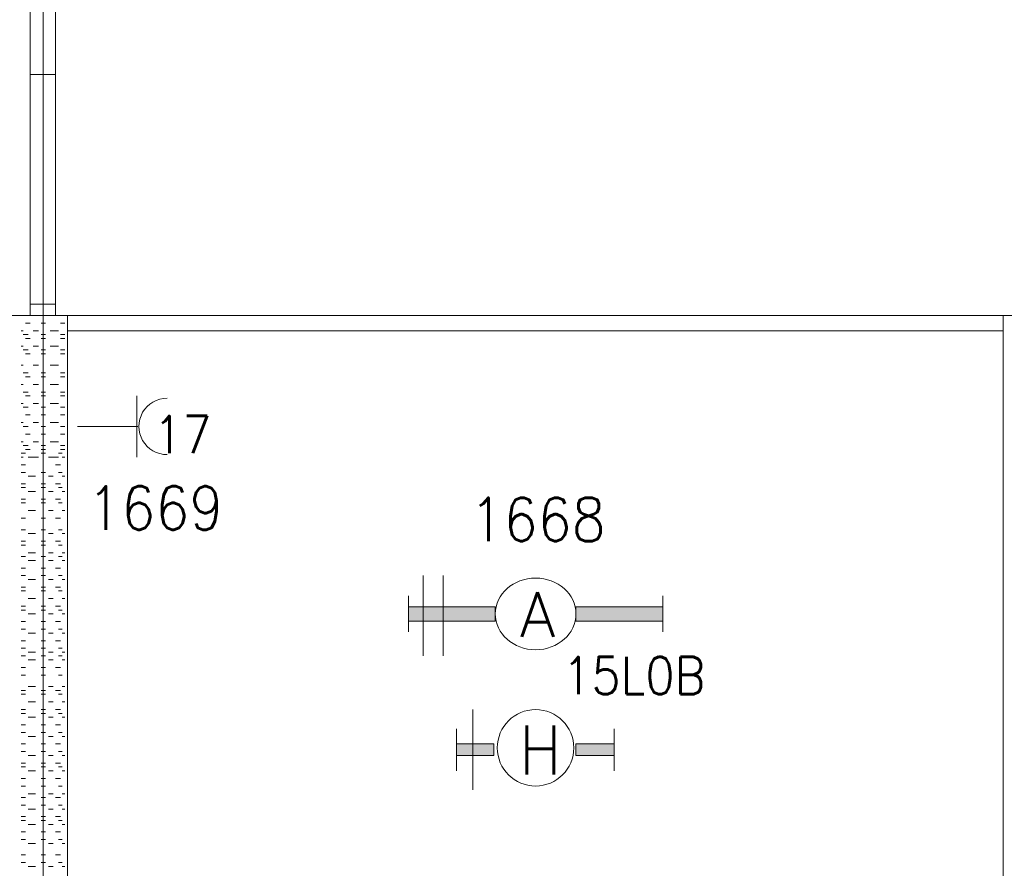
# Model space of a CAD drawing. Header units: metres. Extents: x -167 to -48, y -1901 to -1817.
# Tile 30 of 55: x -91.61 to -87.59, y -1855.02 to -1851.55. Entities that reach past the tile are written whole.
import ezdxf
from ezdxf.enums import TextEntityAlignment as Align

# ---------------------------------------------------------------- set-up
doc = ezdxf.new("R2010")
doc.units = ezdxf.units.M
doc.header["$MEASUREMENT"] = 0
doc.layers.add('Level 1', color=1, linetype='Continuous', lineweight=0)
doc.styles.add('Style-STANDARD', font='STANDARD.shx')

# ---------------------------------------------------------------- blocks, each defined once
blk = doc.blocks.new('1260')
at = {"layer": 'Level 1', "color": 1, "linetype": 'Continuous', "lineweight": 0}
for p, q in [((-630.0001, -100), (-630.0001, 100)), ((630.0001, -100), (630.0001, 100))]:
    blk.add_line(p, q, dxfattribs=at)
blk.add_circle((0, 0), 200, dxfattribs=at)
at = {"layer": 'Level 1', "color": 1, "linetype": 'Continuous', "lineweight": 0, "extrusion": (0, 0, -1)}
blk.add_solid([(200, 40), (630.0001, 40), (200, -40), (630.0001, -40)], dxfattribs=at)
at = {"layer": 'Level 1', "color": 1, "linetype": 'Continuous', "lineweight": 0}
blk.add_solid([(200, -40), (630.0001, -40), (200, 40), (630.0001, 40)], dxfattribs=at)
for points in [[(-200, 40), (-630.0001, 40), (-630.0001, -40), (-200, -40)], [(200, -40), (630.0001, -40), (630.0001, 40), (200, 40)]]:
    blk.add_3dface(points, dxfattribs=at)
at = {"layer": 'Level 1', "color": 1, "linetype": 'Continuous', "lineweight": 0, "style": 'Style-STANDARD'}
blk.add_text('A', height=250, dxfattribs=at).set_placement((-77.7681, -128.6793))

msp = doc.modelspace()

# ---------------------------------------------------------------- linework, layer by layer
at = {"layer": 'Level 1', "color": 11, "linetype": 'Continuous', "lineweight": 0}
for p, q in [((-91.5151, -1838.6015), (-91.5151, -1865.2577)), ((-153.3511, -1852.7578), (-53.8081, -1852.7578))]:
    msp.add_line(p, q, dxfattribs=at)
at = {"layer": 'Level 1', "color": 1, "linetype": 'Continuous', "lineweight": 0}
for p, q in [((-91.5678, -1849.4921), (-91.5678, -1852.7578)), ((-91.4643, -1849.4921), (-91.4643, -1852.7578)), ((-91.5678, -1851.7734), (-91.4643, -1851.7734)), ((-91.5151, -1851.7734), (-91.5151, -1852.7109)), ((-91.5678, -1852.7109), (-91.4643, -1852.7109)), ((-151.5542, -1852.7578), (-63.644, -1852.7578)), ((-91.4155, -1860.1484), (-91.4155, -1852.7578)), ((-87.5971, -1860.1484), (-87.5971, -1852.7578)), ((-91.5678, -1852.789), (-91.5874, -1852.789)), ((-91.5053, -1852.789), (-91.5229, -1852.789)), ((-91.4272, -1852.789), (-91.4448, -1852.789)), ((-91.5971, -1852.8202), (-91.605, -1852.8202)), ((-91.5757, -1852.836), (-91.5971, -1852.836)), ((-91.5678, -1852.8516), (-91.5874, -1852.8516)), ((-91.5346, -1852.8202), (-91.5561, -1852.8202)), ((-91.5053, -1852.836), (-91.5229, -1852.836)), ((-91.5053, -1852.8516), (-91.5229, -1852.8516)), ((-91.4526, -1852.8202), (-91.4858, -1852.8202)), ((-91.4272, -1852.836), (-91.4448, -1852.836)), ((-91.4272, -1852.8516), (-91.4448, -1852.8516)), ((-91.4155, -1852.8202), (-87.5971, -1852.8202)), ((-91.5971, -1852.8828), (-91.605, -1852.8828)), ((-91.5346, -1852.8828), (-91.5561, -1852.8828)), ((-91.4526, -1852.8828), (-91.4858, -1852.8828)), ((-91.5757, -1852.8984), (-91.5971, -1852.8984)), ((-91.5678, -1852.9141), (-91.5874, -1852.9141)), ((-91.5053, -1852.8984), (-91.5229, -1852.8984)), ((-91.5053, -1852.9141), (-91.5229, -1852.9141)), ((-91.4272, -1852.8984), (-91.4448, -1852.8984)), ((-91.4272, -1852.9141), (-91.4448, -1852.9141)), ((-91.5971, -1852.9609), (-91.605, -1852.9609)), ((-91.5346, -1852.9609), (-91.5561, -1852.9609)), ((-91.4526, -1852.9609), (-91.4858, -1852.9609)), ((-91.5757, -1852.9921), (-91.5971, -1852.9921)), ((-91.5678, -1853.0078), (-91.5874, -1853.0078)), ((-91.5053, -1852.9921), (-91.5229, -1852.9921)), ((-91.5053, -1853.0078), (-91.5229, -1853.0078)), ((-91.4272, -1852.9921), (-91.4448, -1852.9921)), ((-91.4272, -1853.0078), (-91.4448, -1853.0078)), ((-91.5971, -1853.039), (-91.605, -1853.039)), ((-91.5346, -1853.039), (-91.5561, -1853.039)), ((-91.4526, -1853.039), (-91.4858, -1853.039)), ((-91.5757, -1853.0703), (-91.5971, -1853.0703)), ((-91.5678, -1853.086), (-91.5874, -1853.086)), ((-91.5053, -1853.0703), (-91.5229, -1853.0703)), ((-91.5053, -1853.086), (-91.5229, -1853.086)), ((-91.4272, -1853.0703), (-91.4448, -1853.0703)), ((-91.4272, -1853.086), (-91.4448, -1853.086)), ((-91.1323, -1853.086), (-91.1323, -1853.3359)), ((-91.5971, -1853.1172), (-91.605, -1853.1172)), ((-91.5757, -1853.1328), (-91.5971, -1853.1328)), ((-91.5346, -1853.1172), (-91.5561, -1853.1172)), ((-91.5053, -1853.1328), (-91.5229, -1853.1328)), ((-91.4526, -1853.1172), (-91.4858, -1853.1172)), ((-91.4272, -1853.1328), (-91.4448, -1853.1328)), ((-91.5678, -1853.164), (-91.5874, -1853.164)), ((-91.5053, -1853.164), (-91.5229, -1853.164)), ((-91.4272, -1853.164), (-91.4448, -1853.164)), ((-91.5971, -1853.1953), (-91.605, -1853.1953)), ((-91.5757, -1853.2109), (-91.5971, -1853.2109)), ((-91.5346, -1853.1953), (-91.5561, -1853.1953)), ((-91.5053, -1853.2109), (-91.5229, -1853.2109)), ((-91.4526, -1853.1953), (-91.4858, -1853.1953)), ((-91.4272, -1853.2109), (-91.4448, -1853.2109)), ((-91.3745, -1853.2109), (-91.1284, -1853.2109)), ((-91.5678, -1853.2421), (-91.5874, -1853.2421)), ((-91.5053, -1853.2421), (-91.5229, -1853.2421)), ((-91.4272, -1853.2421), (-91.4448, -1853.2421)), ((-91.5971, -1853.2734), (-91.605, -1853.2734)), ((-91.5757, -1853.2891), (-91.5971, -1853.2891)), ((-91.5346, -1853.2734), (-91.5561, -1853.2734)), ((-91.5053, -1853.2891), (-91.5229, -1853.2891)), ((-91.4526, -1853.2734), (-91.4858, -1853.2734)), ((-91.4272, -1853.2891), (-91.4448, -1853.2891)), ((-91.605, -1853.3203), (-91.5874, -1853.3203)), ((-91.5971, -1853.3359), (-91.605, -1853.3359)), ((-91.5678, -1853.3047), (-91.5874, -1853.3047)), ((-91.5757, -1853.3359), (-91.5464, -1853.3359)), ((-91.5346, -1853.3359), (-91.5561, -1853.3359)), ((-91.5053, -1853.3047), (-91.5229, -1853.3047)), ((-91.5229, -1853.3203), (-91.5053, -1853.3203)), ((-91.4936, -1853.3359), (-91.4741, -1853.3359)), ((-91.4526, -1853.3359), (-91.4858, -1853.3359)), ((-91.4526, -1853.3203), (-91.437, -1853.3203)), ((-91.4272, -1853.3047), (-91.4448, -1853.3047)), ((-91.437, -1853.3359), (-91.4272, -1853.3359)), ((-91.605, -1853.3672), (-91.5874, -1853.3672)), ((-91.4643, -1853.3672), (-91.4448, -1853.3672)), ((-91.605, -1853.3984), (-91.5874, -1853.3984)), ((-91.5757, -1853.414), (-91.5464, -1853.414)), ((-91.5229, -1853.3984), (-91.5053, -1853.3984)), ((-91.4936, -1853.414), (-91.4741, -1853.414)), ((-91.4526, -1853.3984), (-91.437, -1853.3984)), ((-91.437, -1853.414), (-91.4272, -1853.414)), ((-91.605, -1853.4453), (-91.5874, -1853.4453)), ((-91.5229, -1853.4453), (-91.5053, -1853.4453)), ((-91.4643, -1853.4453), (-91.4448, -1853.4453)), ((-91.605, -1853.4609), (-91.5874, -1853.4609)), ((-91.5757, -1853.4765), (-91.5464, -1853.4765)), ((-91.5229, -1853.4609), (-91.5053, -1853.4609)), ((-91.4936, -1853.4765), (-91.4741, -1853.4765)), ((-91.4526, -1853.4609), (-91.437, -1853.4609)), ((-91.437, -1853.4765), (-91.4272, -1853.4765)), ((-91.605, -1853.5078), (-91.5874, -1853.5078)), ((-91.605, -1853.5235), (-91.5874, -1853.5235)), ((-91.5229, -1853.5078), (-91.5053, -1853.5078)), ((-91.5229, -1853.5235), (-91.5053, -1853.5235)), ((-91.4643, -1853.5078), (-91.4448, -1853.5078)), ((-91.4526, -1853.5235), (-91.437, -1853.5235)), ((-91.5757, -1853.5547), (-91.5464, -1853.5547)), ((-91.4936, -1853.5547), (-91.4741, -1853.5547)), ((-91.437, -1853.5547), (-91.4272, -1853.5547)), ((-91.605, -1853.5859), (-91.5874, -1853.5859)), ((-91.5229, -1853.5859), (-91.5053, -1853.5859)), ((-91.4643, -1853.5859), (-91.4448, -1853.5859)), ((-91.605, -1853.6328), (-91.5874, -1853.6328)), ((-91.5757, -1853.6484), (-91.5464, -1853.6484)), ((-91.5229, -1853.6328), (-91.5053, -1853.6328)), ((-91.4936, -1853.6484), (-91.4741, -1853.6484)), ((-91.4526, -1853.6328), (-91.437, -1853.6328)), ((-91.437, -1853.6484), (-91.4272, -1853.6484)), ((-91.605, -1853.6796), (-91.5874, -1853.6796)), ((-91.605, -1853.6952), (-91.5874, -1853.6952)), ((-91.5229, -1853.6796), (-91.5053, -1853.6796)), ((-91.5229, -1853.6952), (-91.5053, -1853.6952)), ((-91.4643, -1853.6796), (-91.4448, -1853.6796)), ((-91.4526, -1853.6952), (-91.437, -1853.6952)), ((-91.5757, -1853.7266), (-91.5464, -1853.7266)), ((-91.4936, -1853.7266), (-91.4741, -1853.7266)), ((-91.437, -1853.7266), (-91.4272, -1853.7266)), ((-91.605, -1853.7422), (-91.5874, -1853.7422)), ((-91.5757, -1853.7578), (-91.5464, -1853.7578)), ((-91.5229, -1853.7422), (-91.5053, -1853.7422)), ((-91.4936, -1853.7578), (-91.4741, -1853.7578)), ((-91.4526, -1853.7422), (-91.437, -1853.7422)), ((-91.437, -1853.7578), (-91.4272, -1853.7578)), ((-91.605, -1853.7891), (-91.5874, -1853.7891)), ((-91.605, -1853.8203), (-91.5874, -1853.8203)), ((-91.5229, -1853.7891), (-91.5053, -1853.7891)), ((-91.5229, -1853.8203), (-91.5053, -1853.8203)), ((-91.4643, -1853.7891), (-91.4448, -1853.7891)), ((-91.4526, -1853.8203), (-91.437, -1853.8203)), ((-89.9643, -1853.8203), (-89.9643, -1854.1484)), ((-89.8823, -1853.8203), (-89.8823, -1854.1484)), ((-91.5757, -1853.8359), (-91.5464, -1853.8359)), ((-91.4936, -1853.8359), (-91.4741, -1853.8359)), ((-91.437, -1853.8359), (-91.4272, -1853.8359)), ((-91.605, -1853.8671), (-91.5874, -1853.8671)), ((-91.605, -1853.8828), (-91.5874, -1853.8828)), ((-91.5229, -1853.8671), (-91.5053, -1853.8671)), ((-91.5229, -1853.8828), (-91.5053, -1853.8828)), ((-91.4643, -1853.8671), (-91.4448, -1853.8671)), ((-91.4526, -1853.8828), (-91.437, -1853.8828)), ((-91.5757, -1853.914), (-91.5464, -1853.914)), ((-91.4936, -1853.914), (-91.4741, -1853.914)), ((-91.437, -1853.914), (-91.4272, -1853.914)), ((-91.605, -1853.9454), (-91.5874, -1853.9454)), ((-91.605, -1853.961), (-91.5874, -1853.961)), ((-91.5757, -1853.9766), (-91.5464, -1853.9766)), ((-91.5229, -1853.9454), (-91.5053, -1853.9454)), ((-91.5229, -1853.961), (-91.5053, -1853.961)), ((-91.4936, -1853.9766), (-91.4741, -1853.9766)), ((-91.4643, -1853.9454), (-91.4448, -1853.9454)), ((-91.4526, -1853.961), (-91.437, -1853.961)), ((-91.437, -1853.9766), (-91.4272, -1853.9766)), ((-91.605, -1854.0078), (-91.5874, -1854.0078)), ((-91.5229, -1854.0078), (-91.5053, -1854.0078)), ((-91.4643, -1854.0078), (-91.4448, -1854.0078)), ((-91.605, -1854.039), (-91.5874, -1854.039)), ((-91.5757, -1854.0547), (-91.5464, -1854.0547)), ((-91.5229, -1854.039), (-91.5053, -1854.039)), ((-91.4936, -1854.0547), (-91.4741, -1854.0547)), ((-91.4526, -1854.039), (-91.437, -1854.039)), ((-91.437, -1854.0547), (-91.4272, -1854.0547)), ((-91.605, -1854.0859), (-91.5874, -1854.0859)), ((-91.5229, -1854.0859), (-91.5053, -1854.0859)), ((-91.4643, -1854.0859), (-91.4448, -1854.0859)), ((-91.605, -1854.1171), (-91.5874, -1854.1171)), ((-91.5757, -1854.1327), (-91.5464, -1854.1327)), ((-91.5229, -1854.1171), (-91.5053, -1854.1171)), ((-91.4936, -1854.1327), (-91.4741, -1854.1327)), ((-91.4526, -1854.1171), (-91.437, -1854.1171)), ((-91.437, -1854.1327), (-91.4272, -1854.1327)), ((-91.605, -1854.1484), (-91.5874, -1854.1484)), ((-91.5757, -1854.164), (-91.5464, -1854.164)), ((-91.5229, -1854.1484), (-91.5053, -1854.1484)), ((-91.4936, -1854.164), (-91.4741, -1854.164)), ((-91.4526, -1854.1484), (-91.437, -1854.1484)), ((-91.437, -1854.164), (-91.4272, -1854.164)), ((-91.605, -1854.1953), (-91.5874, -1854.1953)), ((-91.5229, -1854.1953), (-91.5053, -1854.1953)), ((-91.4643, -1854.1953), (-91.4448, -1854.1953)), ((-91.605, -1854.2266), (-91.5874, -1854.2266)), ((-91.5229, -1854.2266), (-91.5053, -1854.2266)), ((-91.4526, -1854.2266), (-91.437, -1854.2266)), ((-91.605, -1854.289), (-91.5874, -1854.289)), ((-91.5757, -1854.2734), (-91.5464, -1854.2734)), ((-91.5229, -1854.289), (-91.5053, -1854.289)), ((-91.4936, -1854.2734), (-91.4741, -1854.2734)), ((-91.4643, -1854.289), (-91.4448, -1854.289)), ((-91.437, -1854.2734), (-91.4272, -1854.2734)), ((-91.605, -1854.3046), (-91.5874, -1854.3046)), ((-91.5757, -1854.3359), (-91.5464, -1854.3359)), ((-91.5229, -1854.3046), (-91.5053, -1854.3046)), ((-91.4936, -1854.3359), (-91.4741, -1854.3359)), ((-91.4526, -1854.3046), (-91.437, -1854.3046)), ((-91.437, -1854.3359), (-91.4272, -1854.3359)), ((-91.605, -1854.3671), (-91.5874, -1854.3671)), ((-91.605, -1854.3827), (-91.5874, -1854.3827)), ((-91.5229, -1854.3671), (-91.5053, -1854.3671)), ((-91.5229, -1854.3827), (-91.5053, -1854.3827)), ((-91.4643, -1854.3671), (-91.4448, -1854.3671)), ((-91.4526, -1854.3827), (-91.437, -1854.3827)), ((-89.7612, -1854.3671), (-89.7612, -1854.6953)), ((-91.5757, -1854.3985), (-91.5464, -1854.3985)), ((-91.4936, -1854.3985), (-91.4741, -1854.3985)), ((-91.437, -1854.3985), (-91.4272, -1854.3985)), ((-91.605, -1854.4297), (-91.5874, -1854.4297)), ((-91.605, -1854.4609), (-91.5874, -1854.4609)), ((-91.5229, -1854.4297), (-91.5053, -1854.4297)), ((-91.5229, -1854.4609), (-91.5053, -1854.4609)), ((-91.4643, -1854.4297), (-91.4448, -1854.4297)), ((-91.4526, -1854.4609), (-91.437, -1854.4609)), ((-89.8276, -1854.4453), (-89.8276, -1854.6172)), ((-89.185, -1854.4453), (-89.185, -1854.6172)), ((-91.5757, -1854.4766), (-91.5464, -1854.4766)), ((-91.4936, -1854.4766), (-91.4741, -1854.4766)), ((-91.437, -1854.4766), (-91.4272, -1854.4766)), ((-91.605, -1854.5078), (-91.5874, -1854.5078)), ((-91.605, -1854.539), (-91.5874, -1854.539)), ((-91.5229, -1854.5078), (-91.5053, -1854.5078)), ((-91.5229, -1854.539), (-91.5053, -1854.539)), ((-91.4643, -1854.5078), (-91.4448, -1854.5078)), ((-91.4526, -1854.539), (-91.437, -1854.539)), ((-91.5757, -1854.5546), (-91.5464, -1854.5546)), ((-91.4936, -1854.5546), (-91.4741, -1854.5546)), ((-91.437, -1854.5546), (-91.4272, -1854.5546)), ((-91.605, -1854.5859), (-91.5874, -1854.5859)), ((-91.605, -1854.6015), (-91.5874, -1854.6015)), ((-91.5757, -1854.6172), (-91.5464, -1854.6172)), ((-91.5229, -1854.5859), (-91.5053, -1854.5859)), ((-91.5229, -1854.6015), (-91.5053, -1854.6015)), ((-91.4936, -1854.6172), (-91.4741, -1854.6172)), ((-91.4643, -1854.5859), (-91.4448, -1854.5859)), ((-91.4526, -1854.6015), (-91.437, -1854.6015)), ((-91.437, -1854.6172), (-91.4272, -1854.6172)), ((-91.605, -1854.6485), (-91.5874, -1854.6485)), ((-91.5229, -1854.6485), (-91.5053, -1854.6485)), ((-91.4643, -1854.6485), (-91.4448, -1854.6485)), ((-91.605, -1854.6797), (-91.5874, -1854.6797)), ((-91.5229, -1854.6797), (-91.5053, -1854.6797)), ((-91.4526, -1854.6797), (-91.437, -1854.6797)), ((-91.605, -1854.7265), (-91.5874, -1854.7265)), ((-91.5757, -1854.7109), (-91.5464, -1854.7109)), ((-91.5229, -1854.7265), (-91.5053, -1854.7265)), ((-91.4936, -1854.7109), (-91.4741, -1854.7109)), ((-91.4643, -1854.7265), (-91.4448, -1854.7265)), ((-91.437, -1854.7109), (-91.4272, -1854.7109)), ((-91.605, -1854.7578), (-91.5874, -1854.7578)), ((-91.5757, -1854.7734), (-91.5464, -1854.7734)), ((-91.5229, -1854.7578), (-91.5053, -1854.7578)), ((-91.4936, -1854.7734), (-91.4741, -1854.7734)), ((-91.4526, -1854.7578), (-91.437, -1854.7578)), ((-91.437, -1854.7734), (-91.4272, -1854.7734)), ((-91.605, -1854.8046), (-91.5874, -1854.8046)), ((-91.605, -1854.8202), (-91.5874, -1854.8202)), ((-91.5229, -1854.8046), (-91.5053, -1854.8046)), ((-91.5229, -1854.8202), (-91.5053, -1854.8202)), ((-91.4643, -1854.8046), (-91.4448, -1854.8046)), ((-91.4526, -1854.8202), (-91.437, -1854.8202)), ((-91.5757, -1854.836), (-91.5464, -1854.836)), ((-91.4936, -1854.836), (-91.4741, -1854.836)), ((-91.437, -1854.836), (-91.4272, -1854.836)), ((-91.605, -1854.8672), (-91.5874, -1854.8672)), ((-91.605, -1854.8984), (-91.5874, -1854.8984)), ((-91.5229, -1854.8672), (-91.5053, -1854.8672)), ((-91.5229, -1854.8984), (-91.5053, -1854.8984)), ((-91.4643, -1854.8672), (-91.4448, -1854.8672)), ((-91.4526, -1854.8984), (-91.437, -1854.8984)), ((-91.5757, -1854.9141), (-91.5464, -1854.9141)), ((-91.4936, -1854.9141), (-91.4741, -1854.9141)), ((-91.437, -1854.9141), (-91.4272, -1854.9141)), ((-91.605, -1854.9609), (-91.5874, -1854.9609)), ((-91.5229, -1854.9609), (-91.5053, -1854.9609)), ((-91.4643, -1854.9609), (-91.4448, -1854.9609)), ((-91.605, -1854.9921), (-91.5874, -1854.9921)), ((-91.5757, -1855.0078), (-91.5464, -1855.0078)), ((-91.5229, -1854.9921), (-91.5053, -1854.9921)), ((-91.4936, -1855.0078), (-91.4741, -1855.0078)), ((-91.4526, -1854.9921), (-91.437, -1854.9921)), ((-91.437, -1855.0078), (-91.4272, -1855.0078))]:
    msp.add_line(p, q, dxfattribs=at)
msp.add_circle((-89.5053, -1854.5234), 0.1562, dxfattribs=at)
msp.add_arc((-91.0092, -1853.2109), 0.1152, 90, 270.0001, dxfattribs=at)
for points in [[(-89.8276, -1854.5546), (-89.8276, -1854.5078), (-89.6753, -1854.5546), (-89.6753, -1854.5078)], [(-89.3413, -1854.5546), (-89.3413, -1854.5078), (-89.185, -1854.5546), (-89.185, -1854.5078)]]:
    msp.add_solid(points, dxfattribs=at)
for points in [[(-89.8276, -1854.5546), (-89.8276, -1854.5078), (-89.6753, -1854.5078), (-89.6753, -1854.5546)], [(-89.3413, -1854.5546), (-89.3413, -1854.5078), (-89.185, -1854.5078), (-89.185, -1854.5546)]]:
    msp.add_3dface(points, dxfattribs=at)

# ---------------------------------------------------------------- block references
at = {"layer": 'Level 1', "color": 1, "linetype": 'Continuous', "lineweight": 0, "xscale": 0.000824, "yscale": 0.000732}
msp.add_blockref('1260', (-89.5053, -1853.9766), dxfattribs=at)

# ---------------------------------------------------------------- texts
at = {"layer": 'Level 1', "color": 1, "linetype": 'Continuous', "lineweight": 0, "style": 'Style-STANDARD'}
for s, height, p in [('17', 0.1523, (-90.9462, -1853.3203)), ('1669', 0.1777, (-91.0574, -1853.6328)), ('1668', 0.1777, (-89.4968, -1853.6796)), ('15L0B', 0.1523, (-89.1045, -1854.3046))]:
    msp.add_text(s, height=height, dxfattribs=at).set_placement(p, align=Align.CENTER)
msp.add_text('H', height=0.2011, dxfattribs=at).set_placement((-89.5718, -1854.6328))

doc.saveas('drawing.dxf')
